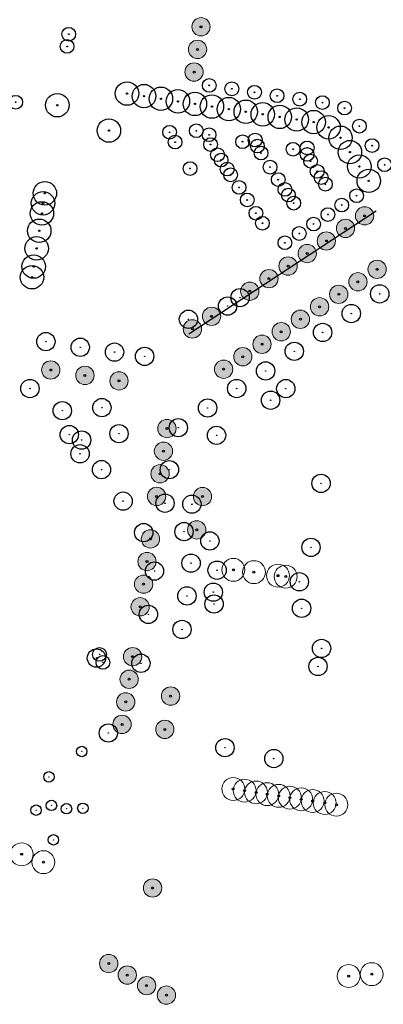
# Model space of a CAD drawing. Header units: metres. Extents: x 90594 to 181825, y 464363 to 930467.
# Tile 7 of 12: x 91840 to 91999, y 464384 to 464814. Entities that reach past the tile are written whole.
import ezdxf

# ---------------------------------------------------------------- set-up
doc = ezdxf.new("R2010")
doc.units = ezdxf.units.M
for name, color, linetype in [('00 bomen', 2, 'Continuous'), ('92.2_nieuwe bebouwing - new building', 6, 'Continuous'), ('96.3 Toekomstige bomen', 6, 'Continuous'), ('97.2 Huidige bomen', 1, 'Continuous'), ('97.2 Huidige bomen_to cut', 8, 'Continuous'), ('_g_bomen_kroon', 10, 'Continuous'), ('_g_bomen_stam', 10, 'Continuous')]:
    doc.layers.add(name, color=color, linetype=linetype)
doc.layers.add('96.3 toekomstige bomen H', color=70, linetype='Continuous', transparency=0.7)

# ---------------------------------------------------------------- blocks, each defined once
blk = doc.blocks.new('*U160')
at = {"layer": '_g_bomen_stam'}
h = blk.add_hatch(color=0, dxfattribs=at)
edge = h.paths.add_edge_path()
edge.add_arc((0, 0), 102, 0, 360)
at = {"layer": '_g_bomen_kroon', "color": 0}
blk.add_circle((0, 0), 4000, dxfattribs=at)
at = {"layer": '_g_bomen_stam', "color": 0}
blk.add_circle((0, 0), 102, dxfattribs=at)
blk = doc.blocks.new('*U174')
at = {"layer": '_g_bomen_stam'}
h = blk.add_hatch(color=0, dxfattribs=at)
edge = h.paths.add_edge_path()
edge.add_arc((0, 0), 102, 0, 360)
at = {"layer": '_g_bomen_kroon', "color": 0}
blk.add_circle((0, 0), 4000, dxfattribs=at)
at = {"layer": '_g_bomen_stam', "color": 0}
blk.add_circle((0, 0), 102, dxfattribs=at)
blk = doc.blocks.new('*U175')
at = {"layer": '_g_bomen_stam'}
h = blk.add_hatch(color=0, dxfattribs=at)
edge = h.paths.add_edge_path()
edge.add_arc((0, 0), 102, 0, 360)
at = {"layer": '_g_bomen_kroon', "color": 0}
blk.add_circle((0, 0), 3000, dxfattribs=at)
at = {"layer": '_g_bomen_stam', "color": 0}
blk.add_circle((0, 0), 102, dxfattribs=at)
blk = doc.blocks.new('bomen')
at = {"layer": '00 bomen', "color": 0, "lineweight": 9, "ltscale": 0.2}
blk.add_circle((90971.25, 465182.2), 5, dxfattribs=at)
at = {"layer": '00 bomen', "color": 0}
blk.add_circle((90971.25, 465182.2), 0.421, dxfattribs=at)
blk = doc.blocks.new('recente bomen')
at = {"layer": '00 bomen', "color": 0, "ltscale": 20}
for radius in [5.12, 0.291]:
    blk.add_circle((0, 0), radius, dxfattribs=at)
blk = doc.blocks.new('design bomen')
at = {"layer": '96.3 toekomstige bomen H', "ltscale": 5}
h = blk.add_hatch(color=256, dxfattribs=at)
h.dxf.hatch_style = 1
edge = h.paths.add_edge_path()
edge.add_arc((90971.25, 465182.2), 4, 0, 360)
at = {"layer": '00 bomen', "color": 0, "lineweight": 9, "ltscale": 0.2}
blk.add_circle((90971.25, 465182.2), 4, dxfattribs=at)
at = {"layer": '00 bomen', "color": 0}
blk.add_circle((90971.25, 465182.2), 0.421, dxfattribs=at)
blk = doc.blocks.new('_LA_Groen_Boom_Nieuw')
at = {"color": 0}
for radius in [3, 0.1]:
    blk.add_circle((0, 0), radius, dxfattribs=at)

msp = doc.modelspace()

# ---------------------------------------------------------------- linework, layer by layer
at = {"layer": '92.2_nieuwe bebouwing - new building', "ltscale": 5}
msp.add_line((91914.21, 464676.75), (91996.1, 464730.5), dxfattribs=at)

# ---------------------------------------------------------------- block references
at = {"layer": '96.3 Toekomstige bomen', "ltscale": 20}
for p, rotation in [((1573.64, -493.13), 0.07701555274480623), ((1572.12, -503.01), 0.07701555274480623), ((1570.61, -512.9), 0.07701555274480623), ((1552.48, -869.35), 0.0770155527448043), ((1533.34, -902.36), 0.0770155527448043), ((1541.44, -907.38), 0.0770155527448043), ((1549.88, -912.01), 0.0770155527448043), ((1558.53, -916.16), 0.0770155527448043)]:
    msp.add_blockref('design bomen', p, dxfattribs=dict(at, rotation=rotation))
for p in [(1019.76, -453.85), (1011.4, -459.34), (1003.04, -464.83), (994.68, -470.31), (986.32, -475.8), (1025.22, -477.22), (977.96, -481.29), (1016.84, -482.67), (969.6, -486.78), (1008.46, -488.13), (1000.08, -493.58), (952.88, -497.75), (991.69, -499.03), (944.52, -503.24), (983.31, -504.49), (974.93, -509.94), (966.55, -515.39), (882.64, -521.2), (897.55, -523.57), (958.16, -520.85), (912.45, -525.95), (933.38, -546.77), (931.88, -556.66), (930.38, -566.54), (928.88, -576.43), (948.93, -576.48), (946.42, -591.03), (926.18, -594.98), (924.68, -604.87), (923.18, -614.76), (921.68, -624.65), (918.38, -646.43), (916.88, -656.31), (934.98, -663.65), (915.38, -666.2), (913.78, -676.02), (932.47, -678.2)]:
    msp.add_blockref('design bomen', p, dxfattribs=at)
at = {"layer": '97.2 Huidige bomen'}
for name, p, xscale, yscale, zscale in [('recente bomen', (91861.74, 464807.69), 0.5863258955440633, 0.5863258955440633, 0.5863258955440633), ('recente bomen', (91861.01, 464802.36), 0.5863258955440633, 0.5863258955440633, 0.5863258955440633), ('recente bomen', (91923.12, 464785.35), 0.5863258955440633, 0.5863258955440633, 0.5863258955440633), ('recente bomen', (91933, 464783.84), 0.5863258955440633, 0.5863258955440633, 0.5863258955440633), ('recente bomen', (91942.89, 464782.33), 0.5863258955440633, 0.5863258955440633, 0.5863258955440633), ('recente bomen', (91952.77, 464780.82), 0.5863258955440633, 0.5863258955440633, 0.5863258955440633), ('recente bomen', (91838.55, 464777.98), 0.5863258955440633, 0.5863258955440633, 0.5863258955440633), ('recente bomen', (91962.66, 464779.31), 0.5863258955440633, 0.5863258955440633, 0.5863258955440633), ('recente bomen', (91972.54, 464777.8), 0.5863258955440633, 0.5863258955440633, 0.5863258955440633), ('recente bomen', (91982.25, 464775.43), 0.5863258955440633, 0.5863258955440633, 0.5863258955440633), ('recente bomen', (91988.72, 464767.54), 0.5863258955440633, 0.5863258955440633, 0.5863258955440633), ('recente bomen', (91905.82, 464764.84), 0.5863258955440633, 0.5863258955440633, 0.5863258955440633), ('recente bomen', (91917.48, 464765.51), 0.5863258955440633, 0.5863258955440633, 0.5863258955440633), ('recente bomen', (91923.05, 464763.77), 0.5863258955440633, 0.5863258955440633, 0.5863258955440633), ('recente bomen', (91908.2, 464760.56), 0.5863258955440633, 0.5863258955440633, 0.5863258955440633), ('recente bomen', (91923.7, 464759.49), 0.5863258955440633, 0.5863258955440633, 0.5863258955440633), ('recente bomen', (91937.67, 464760.74), 0.5863258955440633, 0.5863258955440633, 0.5863258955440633), ('recente bomen', (91943.18, 464761.48), 0.5863258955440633, 0.5863258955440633, 0.5863258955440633), ('recente bomen', (91944.16, 464758.84), 0.5863258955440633, 0.5863258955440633, 0.5863258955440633), ('recente bomen', (91994.26, 464759.03), 0.5863258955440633, 0.5863258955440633, 0.5863258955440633), ('recente bomen', (91926.74, 464755.06), 0.5863258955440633, 0.5863258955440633, 0.5863258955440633), ('recente bomen', (91945.74, 464755.75), 0.5863258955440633, 0.5863258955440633, 0.5863258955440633), ('recente bomen', (91959.76, 464757.43), 0.5863258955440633, 0.5863258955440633, 0.5863258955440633), ('recente bomen', (91965.86, 464755.19), 0.5863258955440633, 0.5863258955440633, 0.5863258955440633), ('recente bomen', (91965.91, 464758.02), 0.5863258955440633, 0.5863258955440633, 0.5863258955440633), ('recente bomen', (91928.27, 464752.73), 0.5863258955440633, 0.5863258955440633, 0.5863258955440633), ('recente bomen', (91967.39, 464752.25), 0.5863258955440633, 0.5863258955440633, 0.5863258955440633), ('recente bomen', (91999.75, 464750.67), 0.5863258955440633, 0.5863258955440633, 0.5863258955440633), ('recente bomen', (91914.72, 464749.01), 0.5863258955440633, 0.5863258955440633, 0.5863258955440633), ('recente bomen', (91930.96, 464748.77), 0.5863258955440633, 0.5863258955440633, 0.5863258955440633), ('recente bomen', (91932.48, 464746.26), 0.5863258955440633, 0.5863258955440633, 0.5863258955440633), ('recente bomen', (91949.69, 464749.61), 0.5863258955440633, 0.5863258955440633, 0.5863258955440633), ('recente bomen', (91970.29, 464747.79), 0.5863258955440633, 0.5863258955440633, 0.5863258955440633), ('recente bomen', (91953.26, 464744.17), 0.5863258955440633, 0.5863258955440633, 0.5863258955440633), ('recente bomen', (91972.02, 464745.06), 0.5863258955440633, 0.5863258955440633, 0.5863258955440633), ('recente bomen', (91973.85, 464742.19), 0.5863258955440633, 0.5863258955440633, 0.5863258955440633), ('recente bomen', (91936.13, 464740.75), 0.5863258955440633, 0.5863258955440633, 0.5863258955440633), ('recente bomen', (91956.18, 464739.92), 0.5863258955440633, 0.5863258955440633, 0.5863258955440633), ('recente bomen', (91957.73, 464737.41), 0.5863258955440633, 0.5863258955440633, 0.5863258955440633), ('recente bomen', (91987.53, 464737.16), 0.5863258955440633, 0.5863258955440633, 0.5863258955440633), ('recente bomen', (91939.72, 464735.29), 0.5863258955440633, 0.5863258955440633, 0.5863258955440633), ('recente bomen', (91960.01, 464733.9), 0.5863258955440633, 0.5863258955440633, 0.5863258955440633), ('recente bomen', (91981, 464733.08), 0.5863258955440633, 0.5863258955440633, 0.5863258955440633), ('recente bomen', (91943.52, 464729.5), 0.5863258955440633, 0.5863258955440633, 0.5863258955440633), ('recente bomen', (91975, 464728.9), 0.5863258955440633, 0.5863258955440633, 0.5863258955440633), ('recente bomen', (91946.35, 464725.11), 0.5863258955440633, 0.5863258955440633, 0.5863258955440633), ('recente bomen', (91968.74, 464724.77), 0.5863258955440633, 0.5863258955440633, 0.5863258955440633), ('recente bomen', (91962.48, 464720.64), 0.5863258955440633, 0.5863258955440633, 0.5863258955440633), ('recente bomen', (91956.18, 464716.58), 0.5863258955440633, 0.5863258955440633, 0.5863258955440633), ('*U160', (91997.62, 464694.26), 0.001, 0.001, 0.001), ('*U160', (91931.15, 464688.94), 0.001, 0.001, 0.001), ('*U160', (91936.6, 464692.6), 0.001, 0.001, 0.001), ('*U160', (91985.16, 464685.67), 0.001, 0.001, 0.001), ('*U160', (91914.05, 464683.16), 0.001, 0.001, 0.001), ('*U160', (91972.65, 464677.41), 0.001, 0.001, 0.001), ('*U160', (91851.74, 464673.4), 0.001, 0.001, 0.001), ('*U160', (91866.75, 464670.92), 0.001, 0.001, 0.001), ('*U160', (91881.74, 464668.82), 0.001, 0.001, 0.001), ('*U160', (91960.26, 464669.17), 0.001, 0.001, 0.001), ('*U160', (91947.74, 464660.58), 0.001, 0.001, 0.001), ('*U160', (91844.77, 464652.91), 0.001, 0.001, 0.001), ('*U174', (91935.13, 464652.91), 0.001, 0.001, 0.001), ('*U160', (91956.58, 464652.88), 0.001, 0.001, 0.001), ('*U160', (91949.93, 464647.8), 0.001, 0.001, 0.001), ('*U160', (91876.21, 464644.58), 0.001, 0.001, 0.001), ('*U160', (91971.99, 464611.47), 0.001, 0.001, 0.001), ('*U160', (91923.39, 464586.32), 0.001, 0.001, 0.001), ('*U160', (91967.58, 464583.51), 0.001, 0.001, 0.001), ('*U160', (91915.17, 464576.62), 0.001, 0.001, 0.001), ('*U160', (91926.56, 464573.55), 0.001, 0.001, 0.001), ('*U160', (91962.49, 464568.47), 0.001, 0.001, 0.001), ('*U160', (91924.91, 464563.95), 0.001, 0.001, 0.001), ('*U160', (91913.36, 464562.31), 0.001, 0.001, 0.001), ('*U160', (91925.22, 464558.79), 0.001, 0.001, 0.001), ('*U160', (91963.46, 464556.91), 0.001, 0.001, 0.001), ('*U160', (91911.23, 464547.66), 0.001, 0.001, 0.001), ('*U160', (91972.18, 464539.36), 0.001, 0.001, 0.001), ('*U160', (91873.85, 464535.15), 0.001, 0.001, 0.001), ('*U175', (91875.18, 464536.77), 0.001, 0.001, 0.001), ('*U175', (91876.65, 464533.27), 0.001, 0.001, 0.001), ('*U174', (91879.04, 464502.42), 0.001, 0.001, 0.001)]:
    msp.add_blockref(name, p, dxfattribs=dict(at, xscale=xscale, yscale=yscale, zscale=zscale))
for p in [(91887.2, 464781.77), (91894.61, 464780.64), (91902.02, 464779.5), (91909.44, 464778.37), (91856.74, 464776.68), (91916.85, 464777.24), (91924.27, 464776.1), (91931.68, 464774.97), (91939.09, 464773.83), (91946.51, 464772.7), (91953.92, 464771.57), (91961.34, 464770.43), (91968.75, 464769.3), (91879.28, 464765.6), (91975.25, 464767.01), (91980.47, 464762.45), (91984.59, 464756.18), (91988.7, 464749.91), (91992.82, 464743.64), (91851.3, 464738.2), (91850.51, 464733.83), (91850, 464729.42), (91848.86, 464721.82), (91847.71, 464714.14), (91846.41, 464706.17), (91845.7, 464701.51)]:
    msp.add_blockref('recente bomen', p, dxfattribs=at)
at = {"layer": '97.2 Huidige bomen', "rotation": 0.07701555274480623}
for p in [(1587.78, -730.36), (1596.77, -731.37), (1607.28, -732.9), (1610.67, -733.32)]:
    msp.add_blockref('bomen', p, dxfattribs=at)
at = {"layer": '97.2 Huidige bomen', "ltscale": 5, "xscale": 0.001, "yscale": 0.001, "zscale": 0.001}
for p in [(91970.63, 464531.49), (91929.97, 464496.01), (91951.34, 464491.26)]:
    msp.add_blockref('*U160', p, dxfattribs=at)
at = {"layer": '97.2 Huidige bomen', "xscale": 0.7593749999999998, "yscale": 0.7593749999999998, "zscale": 0.7593749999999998, "rotation": 90.16549717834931}
for p in [(91867.41, 464494.35), (91853.06, 464483.26), (91847.45, 464468.7), (91854.19, 464470.81), (91860.74, 464469.34), (91867.91, 464469.55), (91855.04, 464455.74)]:
    msp.add_blockref('_LA_Groen_Boom_Nieuw', p, dxfattribs=at)
at = {"layer": '97.2 Huidige bomen', "ltscale": 5, "rotation": 0.07701555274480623}
for p in [(1587.75, -826.1), (1592.7, -826.83), (1597.7, -827.61), (1602.59, -828.36), (1607.58, -829.1), (1612.47, -829.9), (1617.42, -830.63), (1622.43, -831.34), (1627.69, -832.21), (1632.79, -832.97), (1495.29, -854.63), (1504.79, -858.08), (1638.16, -907.83), (1648.23, -906.98)]:
    msp.add_blockref('bomen', p, dxfattribs=at)
at = {"layer": '97.2 Huidige bomen_to cut', "xscale": 0.001, "yscale": 0.001, "zscale": 0.001}
for name, p in [('*U160', (91894.88, 464666.95)), ('*U160', (91922.4, 464644.41)), ('*U160', (91909.62, 464635.81)), ('*U174', (91926.3, 464632.47)), ('*U174', (91903.78, 464602.81)), ('*U160', (91915.53, 464602.39)), ('*U160', (91912.1, 464590.4)), ('*U160', (91896.54, 464554.25)), ('*U160', (91893.26, 464532.88))]:
    msp.add_blockref(name, p, dxfattribs=at)
at = {"layer": '97.2 Huidige bomen_to cut', "ltscale": 5, "xscale": 0.001, "yscale": 0.001, "zscale": 0.001}
for p in [(91858.91, 464643.23), (91861.98, 464632.77), (91883.7, 464633.18), (91867.34, 464630.39), (91866.69, 464624.4), (91876.05, 464617.48), (91905.71, 464617.46), (91885.51, 464603.71), (91894.5, 464589.97), (91899.21, 464573.17)]:
    msp.add_blockref('*U160', p, dxfattribs=at)

doc.saveas('drawing.dxf')
